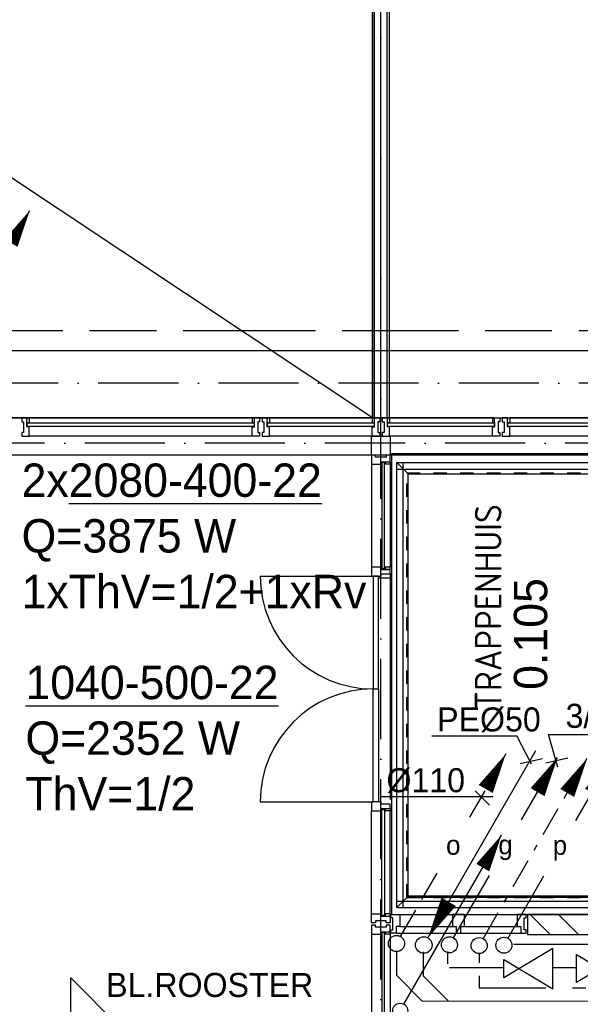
# Model space of a CAD drawing. Extents: x -866131 to -691536, y 173952 to 258052.
# Tile 36 of 160: x -836210 to -832009, y 212620 to 219992. Entities that reach past the tile are written whole.
import ezdxf
from ezdxf.enums import TextEntityAlignment as Align

# ---------------------------------------------------------------- set-up
doc = ezdxf.new("R2010")
doc.units = 0
doc.header["$LTSCALE"] = 100
for name, pattern in [('2322000', [45, 40, -5]), ('2322107', [2000, 1000, 1000]), ('2322108', [7, 5, -2]), ('2322109', [10, 5, -2, 1, -2]), ('2322121', [2000, 1000, 1000]), ('2322134', [45, 40, -5]), ('CENTER4', [5, 3.125, -0.625, 0.625, -0.625]), ('DASHDOT', [9, 6, -1.5, 0, -1.5]), ('HIDDEN', [2, 1, -1])]:
    doc.linetypes.add(name, pattern=pattern)
doc.layers.get('0').update_dxf_attribs({"linetype": 'CONTINUOUS'})
for name, color, linetype in [('AL$1----_ALGEMEEN', 7, 'CONTINUOUS'), ('AL$1----_MAATVOERING', 7, 'CONTINUOUS'), ('AL$7----_STRAMIEN', 1, 'DASHDOT'), ('AL$8----_HULPLIJNEN', 2, 'CONTINUOUS'), ('AL21----_BUITENWAND', 4, 'CONTINUOUS'), ('AL22----_BINNENWAND', 7, 'CONTINUOUS'), ('AL24----_TRAPPEN', 7, 'CONTINUOUS'), ('AL28----_KONSTRUKTIE', 3, 'CONTINUOUS'), ('AL29----_BOVENBOUW', 7, 'CONTINUOUS'), ('AL31----_BUITENKOZ', 7, 'CONTINUOUS'), ('AL31----_DRAAIRICHTING', 1, 'CONTINUOUS'), ('AL32----_BINNENKOZ', 7, 'CONTINUOUS'), ('ALL-----_REFLIJNEN', 8, 'CONTINUOUS'), ('ALXAB---_PREFABBETON', 1, 'CONTINUOUS'), ('ALXOU---_GLAS', 7, 'CONTINUOUS'), ('BOUW', 8, 'CONTINUOUS'), ('HEKWERKEN', 1, 'CONTINUOUS'), ('WI561---', 1, 'CONTINUOUS'), ('WL$1----', 4, 'CONTINUOUS'), ('WL5233--', 4, 'CONTINUOUS'), ('WL524---', 4, 'CONTINUOUS'), ('WL531---', 4, 'CONTINUOUS'), ('WL541---', 4, 'CONTINUOUS'), ('WL561---', 4, 'CONTINUOUS'), ('WL561---_AANVOER', 4, 'CONTINUOUS'), ('WL561---_RETOUR', 4, 'CONTINUOUS'), ('WL570---_TOEVOER', 3, 'CONTINUOUS'), ('WM570---', 1, 'CONTINUOUS')]:
    doc.layers.add(name, color=color, linetype=linetype)
doc.styles.add('BURO-018', font='BUROFONT.shx', dxfattribs={"height": 180})
doc.styles.add('BURO-025', font='BUROFONT.shx', dxfattribs={"height": 250})
doc.styles.get("Standard").update_dxf_attribs({"font": 'ISOCP'})

# ---------------------------------------------------------------- blocks, each defined once
blk = doc.blocks.new('LDV1109')
at = {"color": 0, "linetype": 'CONTINUOUS'}
for p, q in [((5.875, 10.176), (6.75, 11.691)), ((5.312, 9.202), (5.5, 9.526)), ((4, 6.928), (4.937, 8.552)), ((3.437, 5.954), (3.625, 6.279)), ((2.125, 3.681), (3.062, 5.304)), ((1.562, 2.706), (1.75, 3.031)), ((0.25, 0.433), (1.187, 2.057))]:
    blk.add_line(p, q, dxfattribs=at)
blk.add_lwpolyline([(6.75, 11.691, 0, 1, 0), (5.5, 9.526, 1, 1, 0)], format="xyseb", dxfattribs=at)
blk.add_circle((0, 0), 0.5, dxfattribs=at)
blk = doc.blocks.new('LDV3121')
at = {"color": 0, "linetype": 'CONTINUOUS'}
blk.add_line((0.25, 0.433), (6.75, 11.691), dxfattribs=at)
blk.add_lwpolyline([(0.25, 0.433, 0, 1, 0), (1.5, 2.598, 1, 1, 0)], format="xyseb", dxfattribs=at)
blk.add_circle((0, 0), 0.5, dxfattribs=at)
blk = doc.blocks.new('A$C4B192442')
at = {"layer": 'WL524---', "color": 2, "xscale": 124.5, "yscale": 124.5, "zscale": 124.5}
blk.add_blockref('LDV3121', (62.2, 62.2), dxfattribs=at)
blk = doc.blocks.new('LDV1123')
at = {"color": 0, "linetype": 'CONTINUOUS'}
for p, q in [((6.75, 11.691), (5.812, 10.068)), ((5.437, 9.418), (4.5, 7.794)), ((1.562, 2.706), (2.5, 4.33)), ((0.25, 0.433), (1.187, 2.057))]:
    blk.add_line(p, q, dxfattribs=at)
blk.add_lwpolyline([(6.75, 11.691, 0, 1, 0), (5.5, 9.526, 1, 1, 0)], format="xyseb", dxfattribs=at)
blk.add_circle((0, 0), 0.5, dxfattribs=at)
at = {"color": 0, "linetype": 'CONTINUOUS', "style": 'BURO-018'}
blk.add_attdef('LD_TEXT1', text='', height=1.8, dxfattribs=at).set_placement((3.5, 6.062), align=Align.MIDDLE)
blk = doc.blocks.new('LDV1')
at = {"color": 0, "linetype": 'CONTINUOUS'}
for p, q in [((4.5, 7.794), (6.75, 11.691)), ((0.25, 0.433), (2.5, 4.33))]:
    blk.add_line(p, q, dxfattribs=at)
blk.add_lwpolyline([(6.75, 11.691, 0, 1, 0), (5.5, 9.526, 1, 1, 0)], format="xyseb", dxfattribs=at)
blk.add_circle((0, 0), 0.5, dxfattribs=at)
at = {"color": 0, "linetype": 'CONTINUOUS', "style": 'BURO-018'}
blk.add_attdef('LD_TEXT1', text='', height=1.8, dxfattribs=at).set_placement((3.5, 6.062), align=Align.MIDDLE)
blk = doc.blocks.new('CVRINFO2')
at = {"color": 0, "linetype": 'CONTINUOUS', "style": 'BURO-025'}
for tag, p in [('CV_TEXT125', (0, 0)), ('CV_TEXT225', (0, -4.167)), ('CV_TEXT325', (0, -8.333)), ('CV_TEXT425', (0, -12.5))]:
    blk.add_attdef(tag, p, '', height=2.5, dxfattribs=at)
blk = doc.blocks.new('LDV1107')
at = {"color": 0, "linetype": 'CONTINUOUS'}
blk.add_line((0.25, 0.433), (6.75, 11.691), dxfattribs=at)
blk.add_lwpolyline([(6.75, 11.691, 0, 1, 0), (5.5, 9.526, 1, 1, 0)], format="xyseb", dxfattribs=at)
blk.add_circle((0, 0), 0.5, dxfattribs=at)
blk = doc.blocks.new('3048301')
at = {"color": 0, "linetype": 'CONTINUOUS'}
for p, q in [((-2.5, 1.5), (2.5, -1.5)), ((-2.5, -1.5), (-2.5, 1.5)), ((2.5, 1.5), (-2.5, -1.5)), ((2.5, -1.5), (2.5, 1.5))]:
    blk.add_line(p, q, dxfattribs=at)
at = {"color": 0, "linetype": 'CONTINUOUS', "style": 'BURO-018', "flags": 1}
blk.add_attdef('CV_MATCODE', (0, 0), '', height=1.8, dxfattribs=at)

msp = doc.modelspace()

# ---------------------------------------------------------------- linework, layer by layer
at = {"layer": 'AL$1----_ALGEMEEN', "color": 8}
for p, q in [((-833565.326, 217010.397), (-851026.336, 228608.866)), ((-833565.326, 228608.866), (-833565.326, 217010.397)), ((-833565.326, 217010.397), (-851026.336, 217014.366))]:
    msp.add_line(p, q, dxfattribs=at)
at = {"layer": 'AL$1----_MAATVOERING', "color": 8}
for p, q in [((-826623.149, 216741.228), (-833422.826, 216741.228)), ((-833422.826, 216741.228), (-833422.826, 213291.299)), ((-833422.826, 213291.299), (-826623.149, 213291.299))]:
    msp.add_line(p, q, dxfattribs=at)
at = {"layer": 'AL$7----_STRAMIEN', "color": 1}
for points in [[(-833502.826, 179501.228), (-833502.826, 252610.366)], [(-730609.16, 217271.228), (-862679.018, 217271.228)], [(-719909.644, 216821.228), (-863263.924, 216821.228)]]:
    msp.add_lwpolyline(points, dxfattribs=at)
at = {"layer": 'AL$8----_HULPLIJNEN', "color": 8}
msp.add_line((-837214.158, 217011.366), (-800012.826, 217011.366), dxfattribs=at)
at = {"layer": 'AL21----_BUITENWAND', "color": 8}
msp.add_line((-830802.887, 216731.228), (-859242.826, 216731.228), dxfattribs=at)
at = {"layer": 'AL22----_BINNENWAND', "color": 8}
for p, q in [((-833565.326, 217010.397), (-833565.326, 226070.366)), ((-833440.326, 226070.366), (-833440.326, 217010.397)), ((-833440.326, 217010.397), (-833565.326, 217010.397))]:
    msp.add_line(p, q, dxfattribs=at)
at = {"layer": 'AL22----_BINNENWAND', "color": 8, "linetype": 'CONTINUOUS'}
for p, q in [((-833550.326, 217010.397), (-833550.326, 226070.366)), ((-833455.326, 217010.397), (-833455.326, 226070.366))]:
    msp.add_line(p, q, dxfattribs=at)
at = {"layer": 'AL24----_TRAPPEN', "color": 8}
for p, q in [((-833383.826, 216675.299), (-829062.826, 216675.299)), ((-833298.826, 216590.299), (-833383.826, 216675.299)), ((-833383.826, 216627.299), (-829062.826, 216627.299)), ((-833298.826, 216590.299), (-829062.826, 216590.299)), ((-833298.826, 213428.299), (-830318.988, 213428.299)), ((-833383.826, 213391.299), (-830331.495, 213391.299)), ((-833383.826, 213343.299), (-830347.72, 213343.299))]:
    msp.add_line(p, q, dxfattribs=at)
at = {"layer": 'AL24----_TRAPPEN', "color": 8, "linetype": 'HIDDEN'}
for p, q in [((-833308.326, 213418.799), (-833308.326, 216599.799)), ((-833308.326, 216599.799), (-829062.826, 216599.799)), ((-833308.326, 213418.799), (-830388.313, 213418.799))]:
    msp.add_line(p, q, dxfattribs=at)
at = {"layer": 'AL28----_KONSTRUKTIE', "color": 8, "linetype": 'CONTINUOUS'}
for p, q in [((-832404.826, 213291.299), (-832404.826, 213141.299)), ((-827792.15, 213291.299), (-832404.826, 213291.299)), ((-832404.826, 213141.299), (-827792.15, 213141.299))]:
    msp.add_line(p, q, dxfattribs=at)
at = {"layer": 'AL29----_BOVENBOUW', "color": 8}
for p, q in [((-833383.826, 213343.299), (-833383.826, 216675.299)), ((-833335.826, 213343.299), (-833335.826, 216675.299)), ((-833298.826, 213428.299), (-833298.826, 216590.299)), ((-833298.826, 216590.299), (-831702.826, 216590.299)), ((-833383.826, 213343.299), (-833298.826, 213428.299)), ((-831702.826, 213428.299), (-833298.826, 213428.299))]:
    msp.add_line(p, q, dxfattribs=at)
at = {"layer": 'AL31----_BUITENKOZ', "color": 8, "linetype": 'CONTINUOUS'}
for p, q in [((-836154.826, 217011.366), (-836193.826, 217011.366)), ((-836193.826, 217011.366), (-836193.826, 217005.366)), ((-836193.826, 217005.366), (-836193.826, 216991.366)), ((-836193.826, 216991.366), (-836193.826, 216991.366)), ((-836193.826, 216991.366), (-836193.826, 216981.366)), ((-836193.826, 216981.366), (-836179.826, 216981.366)), ((-836179.826, 216981.366), (-836179.826, 216901.366)), ((-836154.826, 216944.366), (-836154.826, 217011.366)), ((-836154.826, 216974.367), (-836154.826, 217006.366)), ((-836154.826, 217006.366), (-836149.826, 217006.366)), ((-836137.826, 216974.367), (-836154.826, 216974.367)), ((-836149.826, 217006.366), (-836149.826, 217011.366)), ((-836149.826, 217011.366), (-836137.826, 217011.366)), ((-836137.826, 217011.366), (-836137.826, 216974.367)), ((-834455.826, 217011.366), (-834467.826, 217011.366)), ((-834467.826, 217011.366), (-834467.826, 216974.367)), ((-834467.826, 216974.367), (-834450.826, 216974.367)), ((-834455.826, 217006.366), (-834455.826, 217011.366)), ((-834450.826, 217006.366), (-834455.826, 217006.366)), ((-834450.826, 217011.366), (-834411.826, 217011.366)), ((-834450.826, 216944.366), (-834450.826, 217011.366)), ((-834450.826, 216974.367), (-834450.826, 217006.366)), ((-834411.826, 216981.366), (-834425.826, 216981.366)), ((-834425.826, 216981.366), (-834425.826, 216901.366)), ((-834411.826, 217011.366), (-834411.826, 217005.366)), ((-834411.826, 217005.366), (-834411.826, 216991.366)), ((-834411.826, 216991.366), (-834411.826, 216991.366)), ((-834411.826, 216991.366), (-834411.826, 216981.366)), ((-834354.826, 217011.366), (-834393.826, 217011.366)), ((-834393.826, 217011.366), (-834393.826, 217005.366)), ((-834393.826, 217005.366), (-834393.826, 216991.366)), ((-834393.826, 216991.366), (-834393.826, 216991.366)), ((-834393.826, 216991.366), (-834393.826, 216981.366)), ((-834393.826, 216981.366), (-834379.826, 216981.366)), ((-834379.826, 216981.366), (-834379.826, 216901.366)), ((-834354.826, 216944.366), (-834354.826, 217011.366)), ((-834354.826, 216974.367), (-834354.826, 217006.366)), ((-834354.826, 217006.366), (-834349.826, 217006.366)), ((-834337.826, 216974.367), (-834354.826, 216974.367)), ((-834349.826, 217006.366), (-834349.826, 217011.366)), ((-834349.826, 217011.366), (-834337.826, 217011.366)), ((-834337.826, 217011.366), (-834337.826, 216974.367)), ((-833555.826, 217011.366), (-833567.826, 217011.366)), ((-833567.826, 217011.366), (-833567.826, 216974.367)), ((-833567.826, 216974.367), (-833550.826, 216974.367)), ((-833555.826, 217006.366), (-833555.826, 217011.366)), ((-833550.826, 217006.366), (-833555.826, 217006.366)), ((-833550.826, 217011.366), (-833511.826, 217011.366)), ((-833550.826, 216944.366), (-833550.826, 217011.366)), ((-833550.826, 216974.367), (-833550.826, 217006.366)), ((-833511.826, 216981.366), (-833525.826, 216981.366)), ((-833525.826, 216981.366), (-833525.826, 216901.366)), ((-833511.826, 217011.366), (-833511.826, 217005.366)), ((-833511.826, 217005.366), (-833511.826, 216991.366)), ((-833511.826, 216991.366), (-833511.826, 216991.366)), ((-833511.826, 216991.366), (-833511.826, 216981.366)), ((-833454.826, 217011.366), (-833493.826, 217011.366)), ((-833493.826, 217011.366), (-833493.826, 217005.366)), ((-833493.826, 217005.366), (-833493.826, 216991.366)), ((-833493.826, 216991.366), (-833493.826, 216991.366)), ((-833493.826, 216991.366), (-833493.826, 216981.366)), ((-833493.826, 216981.366), (-833479.826, 216981.366)), ((-833479.826, 216981.366), (-833479.826, 216901.366)), ((-833454.826, 216944.366), (-833454.826, 217011.366)), ((-833454.826, 216974.367), (-833454.826, 217006.366)), ((-833454.826, 217006.366), (-833449.826, 217006.366)), ((-833437.826, 216974.367), (-833454.826, 216974.367)), ((-833449.826, 217006.366), (-833449.826, 217011.366)), ((-833449.826, 217011.366), (-833437.826, 217011.366)), ((-833437.826, 217011.366), (-833437.826, 216974.367)), ((-832655.826, 217011.366), (-832667.826, 217011.366)), ((-832667.826, 217011.366), (-832667.826, 216974.367)), ((-832667.826, 216974.367), (-832650.826, 216974.367)), ((-832655.826, 217006.366), (-832655.826, 217011.366)), ((-832650.826, 217006.366), (-832655.826, 217006.366)), ((-832650.826, 217011.366), (-832611.826, 217011.366)), ((-832650.826, 216944.366), (-832650.826, 217011.366)), ((-832650.826, 216974.367), (-832650.826, 217006.366)), ((-832611.826, 216981.366), (-832625.826, 216981.366)), ((-832625.826, 216981.366), (-832625.826, 216901.366)), ((-832611.826, 217011.366), (-832611.826, 217005.366)), ((-832611.826, 217005.366), (-832611.826, 216991.366)), ((-832611.826, 216991.366), (-832611.826, 216991.366)), ((-832611.826, 216991.366), (-832611.826, 216981.366)), ((-832554.826, 217011.366), (-832593.826, 217011.366)), ((-832593.826, 217011.366), (-832593.826, 217005.366)), ((-832593.826, 217005.366), (-832593.826, 216991.366)), ((-832593.826, 216991.366), (-832593.826, 216991.366)), ((-832593.826, 216991.366), (-832593.826, 216981.366)), ((-832593.826, 216981.366), (-832579.826, 216981.366)), ((-832579.826, 216981.366), (-832579.826, 216901.366)), ((-832554.826, 216944.366), (-832554.826, 217011.366)), ((-832554.826, 216974.367), (-832554.826, 217006.366)), ((-832554.826, 217006.366), (-832549.826, 217006.366)), ((-832537.826, 216974.367), (-832554.826, 216974.367)), ((-832549.826, 217006.366), (-832549.826, 217011.366)), ((-832549.826, 217011.366), (-832537.826, 217011.366)), ((-832537.826, 217011.366), (-832537.826, 216974.367)), ((-836179.826, 216901.366), (-836193.826, 216901.366)), ((-836193.826, 216901.366), (-836193.826, 216892.366)), ((-836193.826, 216892.366), (-836193.826, 216892.366)), ((-836193.826, 216892.366), (-836193.826, 216878.366)), ((-836137.826, 216944.366), (-836154.826, 216944.366)), ((-836137.826, 216891.366), (-836137.826, 216944.366)), ((-836137.826, 216883.366), (-836137.826, 216891.366)), ((-834467.826, 216891.366), (-834467.826, 216944.366)), ((-834467.826, 216944.366), (-834450.826, 216944.366)), ((-834467.826, 216883.366), (-834467.826, 216891.366)), ((-834425.826, 216901.366), (-834411.826, 216901.366)), ((-834411.826, 216901.366), (-834411.826, 216891.866)), ((-834411.826, 216891.866), (-834411.826, 216891.866)), ((-834411.826, 216891.866), (-834411.826, 216878.366)), ((-834379.826, 216901.366), (-834393.826, 216901.366)), ((-834393.826, 216901.366), (-834393.826, 216892.366)), ((-834393.826, 216892.366), (-834393.826, 216892.366)), ((-834393.826, 216892.366), (-834393.826, 216878.366)), ((-834337.826, 216944.366), (-834354.826, 216944.366)), ((-834337.826, 216891.366), (-834337.826, 216944.366)), ((-834337.826, 216883.366), (-834337.826, 216891.366)), ((-833567.826, 216891.366), (-833567.826, 216944.366)), ((-833567.826, 216944.366), (-833550.826, 216944.366)), ((-833567.826, 216883.366), (-833567.826, 216891.366)), ((-833525.826, 216901.366), (-833511.826, 216901.366)), ((-833511.826, 216901.366), (-833511.826, 216892.366)), ((-833511.826, 216892.366), (-833511.826, 216892.366)), ((-833511.826, 216892.366), (-833511.826, 216878.366)), ((-833479.826, 216901.366), (-833493.826, 216901.366)), ((-833493.826, 216901.366), (-833493.826, 216892.366)), ((-833493.826, 216892.366), (-833493.826, 216892.366)), ((-833493.826, 216892.366), (-833493.826, 216878.366)), ((-833437.826, 216944.366), (-833454.826, 216944.366)), ((-833437.826, 216891.366), (-833437.826, 216944.366)), ((-833437.826, 216883.366), (-833437.826, 216891.366)), ((-832667.826, 216891.366), (-832667.826, 216944.366)), ((-832667.826, 216944.366), (-832650.826, 216944.366)), ((-832667.826, 216883.366), (-832667.826, 216891.366)), ((-832625.826, 216901.366), (-832611.826, 216901.366)), ((-832611.826, 216901.366), (-832611.826, 216892.366)), ((-832611.826, 216892.366), (-832611.826, 216892.366)), ((-832611.826, 216892.366), (-832611.826, 216878.366)), ((-832579.826, 216901.366), (-832593.826, 216901.366)), ((-832593.826, 216901.366), (-832593.826, 216892.366)), ((-832593.826, 216892.366), (-832593.826, 216892.366)), ((-832593.826, 216892.366), (-832593.826, 216878.366)), ((-832537.826, 216944.366), (-832554.826, 216944.366)), ((-832537.826, 216891.366), (-832537.826, 216944.366)), ((-832537.826, 216883.366), (-832537.826, 216891.366)), ((-836193.826, 216878.366), (-836193.826, 216872.366)), ((-836193.826, 216872.366), (-836174.899, 216872.366)), ((-836174.899, 216872.366), (-836137.826, 216872.366)), ((-836137.826, 216879.366), (-836137.826, 216883.366)), ((-836137.826, 216872.366), (-836137.826, 216879.366)), ((-834467.826, 216879.366), (-834467.826, 216883.366)), ((-834467.826, 216872.366), (-834467.826, 216879.366)), ((-834430.754, 216872.366), (-834467.826, 216872.366)), ((-834411.826, 216872.366), (-834430.754, 216872.366)), ((-834411.826, 216878.366), (-834411.826, 216872.366)), ((-834393.826, 216878.366), (-834393.826, 216872.366)), ((-834393.826, 216872.366), (-834374.899, 216872.366)), ((-834374.899, 216872.366), (-834337.826, 216872.366)), ((-834337.826, 216879.366), (-834337.826, 216883.366)), ((-834337.826, 216872.366), (-834337.826, 216879.366)), ((-833567.826, 216879.366), (-833567.826, 216883.366)), ((-833567.826, 216872.366), (-833567.826, 216879.366)), ((-833530.754, 216872.366), (-833567.826, 216872.366)), ((-833511.826, 216872.366), (-833530.754, 216872.366)), ((-833511.826, 216878.366), (-833511.826, 216872.366)), ((-833493.826, 216878.366), (-833493.826, 216872.366)), ((-833493.826, 216872.366), (-833474.899, 216872.366)), ((-833474.899, 216872.366), (-833437.826, 216872.366)), ((-833437.826, 216879.366), (-833437.826, 216883.366)), ((-833437.826, 216872.366), (-833437.826, 216879.366)), ((-832667.826, 216879.366), (-832667.826, 216883.366)), ((-832667.826, 216872.366), (-832667.826, 216879.366)), ((-832630.754, 216872.366), (-832667.826, 216872.366)), ((-832611.826, 216872.366), (-832630.754, 216872.366)), ((-832611.826, 216878.366), (-832611.826, 216872.366)), ((-832593.826, 216878.366), (-832593.826, 216872.366)), ((-832593.826, 216872.366), (-832574.899, 216872.366)), ((-832574.899, 216872.366), (-832537.826, 216872.366)), ((-832537.826, 216879.366), (-832537.826, 216883.366)), ((-832537.826, 216872.366), (-832537.826, 216879.366))]:
    msp.add_line(p, q, dxfattribs=at)
at = {"layer": 'AL31----_BUITENKOZ', "color": 8}
for p, q in [((-834467.826, 217011.366), (-836137.826, 217011.366)), ((-833567.826, 217011.366), (-834337.826, 217011.366)), ((-832667.826, 217011.366), (-833437.826, 217011.366)), ((-830867.826, 217011.366), (-832537.826, 217011.366)), ((-834467.826, 216872.366), (-836137.826, 216872.366)), ((-833567.826, 216872.366), (-834337.826, 216872.366)), ((-833572.826, 216731.228), (-833572.826, 216872.366)), ((-833572.826, 216872.366), (-833433.826, 216872.366)), ((-832667.826, 216872.366), (-833437.826, 216872.366)), ((-833433.826, 216872.366), (-833433.826, 216731.228)), ((-830867.826, 216872.366), (-832537.826, 216872.366)), ((-833543.326, 216731.228), (-833572.826, 216731.228)), ((-833572.826, 216731.228), (-833572.826, 216664.228)), ((-833433.826, 216731.228), (-833572.826, 216731.228)), ((-833543.326, 216717.228), (-833543.326, 216731.228)), ((-833463.326, 216717.228), (-833543.326, 216717.228)), ((-833500.826, 216664.228), (-833500.826, 216681.228)), ((-833500.826, 216681.228), (-833471.826, 216681.228)), ((-833500.826, 216664.228), (-833500.826, 216681.228)), ((-833500.826, 216681.228), (-833433.826, 216681.228)), ((-833475.826, 216677.228), (-833496.826, 216677.228)), ((-833496.826, 216677.228), (-833496.826, 216664.228)), ((-833475.826, 216664.228), (-833475.826, 216677.228)), ((-833471.826, 216681.228), (-833471.826, 216664.228)), ((-833471.826, 216681.228), (-833433.826, 216681.228)), ((-833471.826, 216664.228), (-833471.826, 216681.228)), ((-833433.826, 216731.228), (-833463.326, 216731.228)), ((-833463.326, 216731.228), (-833463.326, 216717.228)), ((-833433.826, 216681.228), (-833433.826, 216731.228)), ((-833433.826, 216681.228), (-833433.826, 216664.228)), ((-833572.826, 216664.228), (-833572.826, 215892.978)), ((-833572.826, 216664.228), (-833500.826, 216664.228)), ((-833496.826, 216664.228), (-833500.826, 216664.228)), ((-833471.826, 216664.228), (-833475.826, 216664.228)), ((-833433.826, 216664.228), (-833471.826, 216664.228)), ((-833433.826, 216664.228), (-833433.826, 215892.978)), ((-833543.326, 215892.978), (-833572.826, 215892.978)), ((-833572.826, 215892.978), (-833572.826, 215825.978)), ((-833500.826, 215892.978), (-833543.326, 215892.978)), ((-833496.826, 215892.978), (-833500.826, 215892.978)), ((-833500.826, 215892.978), (-833500.826, 215875.978)), ((-833500.826, 215875.978), (-833500.826, 215892.978)), ((-833500.826, 215875.978), (-833471.826, 215875.978)), ((-833471.826, 215875.978), (-833500.826, 215875.978)), ((-833496.826, 215879.978), (-833496.826, 215892.978)), ((-833475.826, 215879.978), (-833496.826, 215879.978)), ((-833471.826, 215892.978), (-833475.826, 215892.978)), ((-833475.826, 215892.978), (-833475.826, 215879.978)), ((-833471.826, 215875.978), (-833471.826, 215892.978)), ((-833433.826, 215892.978), (-833471.826, 215892.978)), ((-833471.826, 215892.978), (-833471.826, 215875.978)), ((-833471.826, 215875.978), (-833433.826, 215875.978)), ((-833433.826, 215875.978), (-833471.826, 215875.978)), ((-833433.826, 215875.978), (-833433.826, 215892.978)), ((-833433.826, 215842.978), (-833433.826, 215875.978)), ((-833572.826, 215825.978), (-833500.826, 215825.978)), ((-833521.826, 215825.978), (-833561.826, 215825.978)), ((-833561.826, 215825.978), (-833561.826, 214980.728)), ((-833521.826, 215808.978), (-833521.826, 215825.978)), ((-833521.826, 215825.978), (-833500.826, 215825.978)), ((-833521.826, 214980.728), (-833521.826, 215825.978)), ((-833433.826, 215808.978), (-833521.826, 215808.978)), ((-833500.826, 215825.978), (-833500.826, 215842.978)), ((-833500.826, 215842.978), (-833433.826, 215842.978)), ((-833500.826, 215825.978), (-833500.826, 215842.978)), ((-833500.826, 215842.978), (-833433.826, 215842.978)), ((-833433.826, 215842.978), (-833433.826, 215808.978)), ((-833433.826, 215808.978), (-833433.826, 214152.478)), ((-833561.826, 214135.478), (-833561.826, 214980.728)), ((-833561.826, 214980.728), (-833521.826, 214980.728)), ((-833561.826, 214980.728), (-833521.826, 214980.728)), ((-833521.826, 214980.728), (-833521.826, 214135.478)), ((-833543.326, 214135.478), (-833572.826, 214135.478)), ((-833572.826, 214135.478), (-833572.826, 214068.478)), ((-833521.826, 214135.478), (-833561.826, 214135.478)), ((-833500.826, 214135.478), (-833543.326, 214135.478)), ((-833500.826, 214118.478), (-833500.826, 214135.478)), ((-833471.826, 214118.478), (-833500.826, 214118.478)), ((-833500.826, 214068.478), (-833500.826, 214085.478)), ((-833500.826, 214085.478), (-833471.826, 214085.478)), ((-833500.826, 214068.478), (-833500.826, 214085.478)), ((-833500.826, 214085.478), (-833433.826, 214085.478)), ((-833433.826, 214118.478), (-833471.826, 214118.478)), ((-833471.826, 214085.478), (-833471.826, 214068.478)), ((-833471.826, 214085.478), (-833433.826, 214085.478)), ((-833471.826, 214068.478), (-833471.826, 214085.478)), ((-833433.826, 214085.478), (-833433.826, 214118.478)), ((-833433.826, 214085.478), (-833433.826, 214068.478)), ((-833572.826, 213297.228), (-833572.826, 214068.478)), ((-833572.826, 214068.478), (-833500.826, 214068.478)), ((-833496.826, 214068.478), (-833500.826, 214068.478)), ((-833475.826, 214081.478), (-833496.826, 214081.478)), ((-833496.826, 214081.478), (-833496.826, 214068.478)), ((-833475.826, 214068.478), (-833475.826, 214081.478)), ((-833471.826, 214068.478), (-833475.826, 214068.478)), ((-833433.826, 214068.478), (-833471.826, 214068.478)), ((-833433.826, 213297.228), (-833433.826, 214068.478)), ((-833572.826, 213230.228), (-833572.826, 213297.228)), ((-833572.826, 213297.228), (-833500.826, 213297.228)), ((-833496.826, 213297.228), (-833500.826, 213297.228)), ((-833500.826, 213297.228), (-833500.826, 213280.228)), ((-833500.826, 213297.228), (-833500.826, 213280.228)), ((-833500.826, 213280.228), (-833471.826, 213280.228)), ((-833500.826, 213280.228), (-833433.826, 213280.228)), ((-833496.826, 213284.228), (-833496.826, 213297.228)), ((-833475.826, 213284.228), (-833496.826, 213284.228)), ((-833471.826, 213297.228), (-833475.826, 213297.228)), ((-833475.826, 213297.228), (-833475.826, 213284.228)), ((-833471.826, 213280.228), (-833471.826, 213297.228)), ((-833433.826, 213297.228), (-833471.826, 213297.228)), ((-833471.826, 213297.228), (-833471.826, 213280.228)), ((-833471.826, 213280.228), (-833433.826, 213280.228)), ((-833433.826, 213280.228), (-833433.826, 213297.228)), ((-833433.826, 213280.228), (-833433.826, 213230.228)), ((-833543.326, 213230.228), (-833572.826, 213230.228)), ((-833543.326, 213212.228), (-833572.826, 213212.228)), ((-833572.826, 213212.228), (-833572.826, 213145.228)), ((-833463.326, 213244.228), (-833543.326, 213244.228)), ((-833543.326, 213244.228), (-833543.326, 213230.228)), ((-833543.326, 213198.228), (-833543.326, 213212.228)), ((-833463.326, 213230.228), (-833463.326, 213244.228)), ((-833433.826, 213230.228), (-833463.326, 213230.228)), ((-833433.826, 213212.228), (-833463.326, 213212.228)), ((-833463.326, 213212.228), (-833463.326, 213198.228)), ((-833433.826, 213162.228), (-833433.826, 213212.228)), ((-833572.826, 213145.228), (-833572.826, 212528.978)), ((-833572.826, 213145.228), (-833500.826, 213145.228)), ((-833463.326, 213198.228), (-833543.326, 213198.228)), ((-833500.826, 213145.228), (-833500.826, 213162.228)), ((-833500.826, 213162.228), (-833433.826, 213162.228)), ((-833500.826, 213145.228), (-833500.826, 213162.228)), ((-833500.826, 213162.228), (-833471.826, 213162.228)), ((-833496.826, 213145.228), (-833500.826, 213145.228)), ((-833475.826, 213158.228), (-833496.826, 213158.228)), ((-833496.826, 213158.228), (-833496.826, 213145.228)), ((-833475.826, 213145.228), (-833475.826, 213158.228)), ((-833471.826, 213145.228), (-833475.826, 213145.228)), ((-833471.826, 213162.228), (-833433.826, 213162.228)), ((-833471.826, 213145.228), (-833471.826, 213162.228)), ((-833471.826, 213162.228), (-833471.826, 213145.228)), ((-833433.826, 213145.228), (-833471.826, 213145.228)), ((-833433.826, 213162.228), (-833433.826, 213145.228)), ((-833433.826, 213145.228), (-833433.826, 212528.978))]:
    msp.add_line(p, q, dxfattribs=at)
at = {"layer": 'AL31----_DRAAIRICHTING', "color": 8}
for p, q in [((-834407.076, 215825.978), (-833561.826, 215825.978)), ((-833561.826, 215825.978), (-833561.826, 214980.728)), ((-833561.826, 214135.478), (-833561.826, 214980.728)), ((-834407.076, 214135.478), (-833561.826, 214135.478))]:
    msp.add_line(p, q, dxfattribs=at)
for centre, start, end in [((-833561.826, 215825.978), 180, 270), ((-833561.826, 214135.478), 90, 180)]:
    msp.add_arc(centre, 845.25, start, end, dxfattribs=at)
at = {"layer": 'AL32----_BINNENKOZ', "color": 8}
for p, q in [((-833428.826, 213266.299), (-833428.826, 213291.299)), ((-833428.826, 213291.299), (-833361.826, 213291.299)), ((-833361.826, 213291.299), (-832966.826, 213291.299)), ((-833361.826, 213291.299), (-833361.826, 213203.299)), ((-832876.826, 213291.299), (-832481.826, 213291.299)), ((-832414.826, 213291.299), (-832481.826, 213291.299)), ((-832481.826, 213291.299), (-832481.826, 213203.299)), ((-832414.826, 213266.299), (-832414.826, 213291.299)), ((-833412.826, 213266.299), (-833428.826, 213266.299)), ((-833412.826, 213177.299), (-833412.826, 213266.299)), ((-833361.826, 213203.299), (-833388.826, 213203.299)), ((-833388.826, 213203.299), (-833388.826, 213152.299)), ((-833361.826, 213203.299), (-832966.826, 213203.299)), ((-832876.826, 213203.299), (-832481.826, 213203.299)), ((-832481.826, 213203.299), (-832454.826, 213203.299)), ((-832454.826, 213203.299), (-832454.826, 213152.299)), ((-832430.826, 213177.299), (-832430.826, 213266.299)), ((-832430.826, 213266.299), (-832414.826, 213266.299)), ((-833428.826, 213152.299), (-833428.826, 213177.299)), ((-833428.826, 213177.299), (-833412.826, 213177.299)), ((-833388.826, 213152.299), (-833428.826, 213152.299)), ((-832454.826, 213152.299), (-832414.826, 213152.299)), ((-832414.826, 213177.299), (-832430.826, 213177.299)), ((-832414.826, 213152.299), (-832414.826, 213177.299)), ((-835826.487, 212817.992), (-834626.487, 211617.992)), ((-835826.487, 210417.992), (-835826.487, 212817.992))]:
    msp.add_line(p, q, dxfattribs=at)
at = {"layer": 'AL32----_BINNENKOZ', "color": 8, "linetype": 'CONTINUOUS'}
for p, q in [((-832876.826, 213291.299), (-832966.826, 213291.299)), ((-832966.826, 213291.299), (-832966.826, 213203.299)), ((-832876.826, 213203.299), (-832876.826, 213291.299)), ((-832966.826, 213203.299), (-832939.826, 213203.299)), ((-832939.826, 213203.299), (-832939.826, 213152.299)), ((-832903.826, 213152.299), (-832903.826, 213203.299)), ((-832903.826, 213203.299), (-832876.826, 213203.299)), ((-833388.826, 213152.299), (-832454.823, 213152.299)), ((-832939.826, 213152.299), (-832903.826, 213152.299))]:
    msp.add_line(p, q, dxfattribs=at)
at = {"layer": 'ALL-----_REFLIJNEN', "color": 8, "linetype": 'CONTINUOUS'}
msp.add_line((-833502.826, 217010.397), (-833502.826, 221025.866), dxfattribs=at)
at = {"layer": 'ALXAB---_PREFABBETON', "color": 8}
for p, q in [((-832234.446, 213141.299), (-832384.446, 213291.299)), ((-832022.314, 213141.299), (-832172.314, 213291.299))]:
    msp.add_line(p, q, dxfattribs=at)
at = {"layer": 'ALXOU---_GLAS', "color": 8}
for p, q in [((-836152.826, 216946.367), (-836152.826, 216972.367)), ((-836152.826, 216972.367), (-834452.826, 216972.367)), ((-834452.826, 216972.367), (-834452.826, 216946.367)), ((-834352.826, 216946.367), (-834352.826, 216972.367)), ((-834352.826, 216972.367), (-833552.826, 216972.367)), ((-833552.826, 216972.367), (-833552.826, 216946.367)), ((-833452.826, 216946.367), (-833452.826, 216972.367)), ((-833452.826, 216972.367), (-832652.826, 216972.367)), ((-832652.826, 216972.367), (-832652.826, 216946.367)), ((-832552.826, 216946.367), (-832552.826, 216972.367)), ((-832552.826, 216972.367), (-830852.826, 216972.367)), ((-834452.826, 216946.367), (-836152.826, 216946.367)), ((-833552.826, 216946.367), (-834352.826, 216946.367)), ((-832652.826, 216946.367), (-833452.826, 216946.367)), ((-830852.826, 216946.367), (-832552.826, 216946.367)), ((-833475.826, 216677.228), (-833496.826, 216677.228)), ((-833496.826, 216677.228), (-833496.826, 215879.978)), ((-833475.826, 215879.978), (-833475.826, 216677.228)), ((-833496.826, 215879.978), (-833475.826, 215879.978)), ((-833496.826, 214081.478), (-833475.826, 214081.478)), ((-833496.826, 213284.228), (-833496.826, 214081.478)), ((-833475.826, 214081.478), (-833475.826, 213284.228)), ((-833475.826, 213284.228), (-833496.826, 213284.228)), ((-833475.826, 213158.228), (-833496.826, 213158.228)), ((-833496.826, 213158.228), (-833496.826, 212515.978)), ((-833475.826, 212515.978), (-833475.826, 213158.228))]:
    msp.add_line(p, q, dxfattribs=at)
at = {"layer": 'HEKWERKEN', "color": 8}
msp.add_line((-830322.2, 213418.799), (-833303.826, 213418.799), dxfattribs=at)
at = {"layer": 'WL$1----', "linetype": '2322000'}
msp.add_line((-832506.675, 213070.165), (-825901.451, 213070.165), dxfattribs=at)
at = {"layer": 'WL524---', "color": 4, "linetype": '2322121'}
for p, q in [((-833386.295, 213011.394), (-833386.295, 212837.61)), ((-833185.353, 213011.394), (-833185.353, 212832.256)), ((-833192.77, 212644.085), (-833386.295, 212837.61)), ((-832997.182, 212644.085), (-833185.353, 212832.256)), ((-833192.77, 212644.085), (-824596.225, 212649.271))]:
    msp.add_line(p, q, dxfattribs=at)
at = {"layer": 'WL531---', "linetype": '2322109'}
for p, q in [((-832766.977, 212998.878), (-832766.977, 212928.994)), ((-832766.977, 212832.666), (-832766.977, 212743.841)), ((-832766.977, 212743.841), (-824537.003, 212743.841))]:
    msp.add_line(p, q, dxfattribs=at)
at = {"layer": 'WL541---', "color": 1}
for p, q in [((-833122.705, 214630.197), (-832485.439, 214630.197)), ((-832373.757, 214416.651), (-832485.439, 214630.197)), ((-832247.259, 214640.782), (-831708.944, 214640.782)), ((-832178.545, 214395.496), (-832247.259, 214640.782)), ((-832459.424, 214422.002), (-832293.445, 214459.463)), ((-832267.668, 214427.478), (-832101.688, 214464.94)), ((-833502.851, 214175.315), (-832662.246, 214175.315)), ((-832796.737, 214218.643), (-832689.654, 214111.612))]:
    msp.add_line(p, q, dxfattribs=at)
at = {"layer": 'WL541---', "color": 3, "linetype": '2322134'}
for p, q in [((-833002.16, 208422.301), (-833002.16, 213014.619)), ((-832582.915, 212891.533), (-832989.831, 212891.533)), ((-832036.789, 212891.533), (-832215.123, 212891.533))]:
    msp.add_line(p, q, dxfattribs=at)
at = {"layer": 'WL561---', "color": 2}
for p, q in [((-832215.123, 213036.182), (-832581.269, 212816.495)), ((-832215.123, 212736.182), (-832215.123, 213036.182)), ((-832581.269, 212955.869), (-832215.123, 212736.182)), ((-832581.269, 212816.495), (-832581.269, 212955.869))]:
    msp.add_line(p, q, dxfattribs=at)
at = {"layer": 'WL561---_AANVOER', "linetype": '2322107'}
for p, q in [((-834533.032, 217511.798), (-843281.856, 217511.798)), ((-826879.821, 217511.798), (-834554.876, 217511.798))]:
    msp.add_line(p, q, dxfattribs=at)
at = {"layer": 'WL561---_RETOUR', "linetype": '2322108'}
for p, q in [((-834485.6, 217661.798), (-843274.478, 217661.798)), ((-833293.506, 217661.798), (-834485.6, 217661.798)), ((-829421.37, 217661.798), (-833293.506, 217661.798))]:
    msp.add_line(p, q, dxfattribs=at)

# ---------------------------------------------------------------- block references
at = {"layer": 'WI561---'}
ref = msp.add_blockref('CVRINFO2', (-836195.116, 216418.716), dxfattribs=dict(at, xscale=100, yscale=100, zscale=100))
ref.add_attrib('CV_TEXT125', '2x%%u2080-400-22', (-836195.116, 216418.716), dxfattribs={"layer": '0', "color": 2, "linetype": 'CONTINUOUS', "height": 250, "style": 'BURO-025'})
ref.add_attrib('CV_TEXT225', 'Q=3875 W', (-836195.116, 216002.049), dxfattribs={"layer": '0', "color": 2, "linetype": 'CONTINUOUS', "height": 250, "style": 'BURO-025'})
ref.add_attrib('CV_TEXT325', '1xThV=1/2+1xRv', (-836195.116, 215585.383), dxfattribs={"layer": '0', "color": 2, "linetype": 'CONTINUOUS', "height": 250, "style": 'BURO-025'})
ref = msp.add_blockref('CVRINFO2', (-836166.186, 214904.3), dxfattribs=dict(at, xscale=100, yscale=100, zscale=100))
ref.add_attrib('CV_TEXT125', '%%u1040-500-22', (-836166.186, 214904.3), dxfattribs={"layer": '0', "color": 2, "linetype": 'CONTINUOUS', "height": 250, "style": 'BURO-025'})
ref.add_attrib('CV_TEXT225', 'Q=2352 W', (-836166.186, 214487.633), dxfattribs={"layer": '0', "color": 2, "linetype": 'CONTINUOUS', "height": 250, "style": 'BURO-025'})
ref.add_attrib('CV_TEXT325', 'ThV=1/2', (-836166.186, 214070.967), dxfattribs={"layer": '0', "color": 2, "linetype": 'CONTINUOUS', "height": 250, "style": 'BURO-025'})
at = {"layer": 'WL$1----', "color": 2}
ref = msp.add_blockref('LDV1', (-832581.675, 213061.466), dxfattribs=dict(at, xscale=120, yscale=120, zscale=120))
ref.add_attrib('LD_TEXT1', 'p', dxfattribs={"layer": '0', "color": 1, "linetype": 'CONTINUOUS', "height": 144, "style": 'BURO-018'}).set_placement((-832161.675, 213788.928), align=Align.MIDDLE)
at = {"layer": 'WL5233--', "color": 2}
ref = msp.add_blockref('LDV1123', (-833386.295, 213074.578), dxfattribs=dict(at, xscale=121.5, yscale=121.5, zscale=121.5))
ref.add_attrib('LD_TEXT1', 'o', dxfattribs={"layer": '0', "color": 1, "linetype": 'CONTINUOUS', "height": 145.8, "style": 'BURO-018'}).set_placement((-832961.045, 213811.132), align=Align.MIDDLE)
at = {"layer": 'WL531---'}
msp.add_blockref('A$C4B192442', (-833244.026, 213001.29), dxfattribs=at)
at = {"layer": 'WL531---', "color": 2, "xscale": 120, "yscale": 120, "zscale": 120}
msp.add_blockref('LDV1109', (-832766.977, 213058.878), dxfattribs=at)
at = {"layer": 'WL541---', "color": 2}
ref = msp.add_blockref('LDV1', (-832989.407, 213064.924), dxfattribs=dict(at, xscale=120, yscale=120, zscale=120))
ref.add_attrib('LD_TEXT1', 'g', dxfattribs={"layer": '0', "color": 1, "linetype": 'CONTINUOUS', "height": 144, "style": 'BURO-018'}).set_placement((-832569.407, 213792.385), align=Align.MIDDLE)
at = {"layer": 'WL561---', "color": 2, "xscale": 70, "yscale": 70, "zscale": 70}
msp.add_blockref('3048301', (-831863.849, 212887.787), dxfattribs=at)
at = {"layer": 'WL561---_AANVOER', "color": 2, "xscale": 112.5, "yscale": 112.5, "zscale": 112.5}
for p in [(-836893.223, 217247.441), (-833358.656, 212571.41)]:
    msp.add_blockref('LDV1107', p, dxfattribs=at)

# ---------------------------------------------------------------- texts
at = {"layer": 'BOUW', "style": 'BURO-025'}
msp.add_text('0.105', height=250, rotation=90, dxfattribs=at).set_placement((-832257.058, 214973.641))
at = {"layer": 'WL541---', "color": 1, "style": 'BURO-018'}
for s, p in [('PE%%C50', (-833081.541, 214662.434)), ('3/8"', (-832119.393, 214689.446)), ('%%C110', (-833461.687, 214207.552))]:
    msp.add_text(s, height=180, dxfattribs=at).set_placement(p)
at = {"layer": 'WL570---_TOEVOER', "color": 252, "linetype": 'CENTER4'}
msp.add_text('TRAPPENHUIS', height=200, rotation=90, dxfattribs=at).set_placement((-832599.302, 214823.418))
at = {"layer": 'WM570---', "color": 1, "style": 'BURO-018'}
msp.add_text('BL.ROOSTER', height=180, dxfattribs=at).set_placement((-835561.602, 212674.629))

doc.saveas('drawing.dxf')
